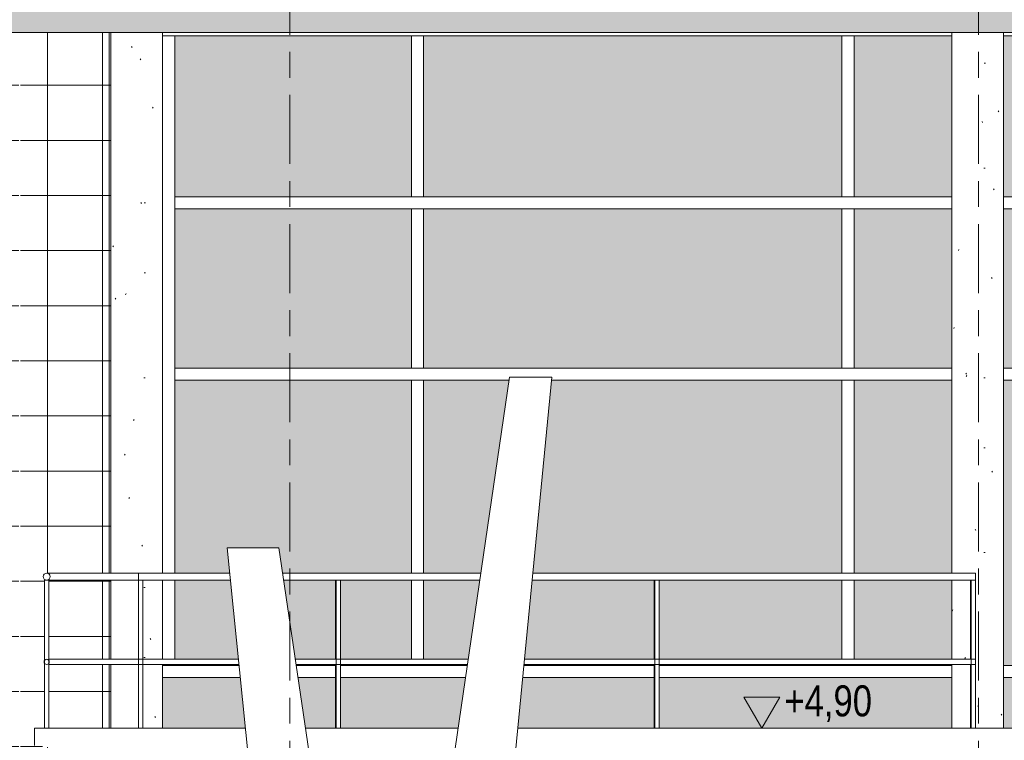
# Model space of a CAD drawing. Header units: metres. Extents: x -32 to 170, y -15 to 869.
# Tile 19 of 66: x -17.59 to -11.87, y 2.03 to 6.22. Entities that reach past the tile are written whole.
import ezdxf

# ---------------------------------------------------------------- set-up
doc = ezdxf.new("R2010")
doc.units = ezdxf.units.M
doc.linetypes.add('_Ebene_', pattern=[0.4, 0.2, -0.1, 0, -0.1])
doc.linetypes.add('_Rasterlinie_', pattern=[0.75, 0.4, -0.1, 0.15, -0.1])
for name, color, linetype, lineweight in [('A_Ebenen', 130, 'Continuous', 5), ('A_Fassade', 113, 'Continuous', 5), ('A_Geländer', 7, 'Continuous', 5), ('A_Geländer_Pfosten', 7, 'Continuous', 5), ('A_Geschossdecken', 7, 'Continuous', 5), ('A_Geschossdecken_Schraffur', 7, 'Continuous', 5), ('A_Hoehenkoten', 124, 'Continuous', 5), ('A_Raster', 128, 'Continuous', 5), ('A_Stuetze-Gr', 151, 'Continuous', 5), ('A_Wand', 244, 'Continuous', 5), ('A_Wände_Oberflächenschraffur', 244, 'Continuous', 5), ('Allgemeines Modell', 7, 'Continuous', 5)]:
    doc.layers.add(name, color=color, linetype=linetype, lineweight=lineweight)
doc.styles.add('Arial', font='arial.ttf', dxfattribs={"width": 0.8, "height": 0.18})
pattern_1 = [(0, (-9.746, 18.958), (0.813, 0.203), [0.007, -0.603, 0.007, -0.603, -3.251]), (0, (-9.746, 18.958), (0.813, 0.203), [-1.219, 0.007, -1.212, 0.007, -0.603, -1.422]), (0, (-9.746, 18.958), (0.813, 0.203), [-3.048, 0.007, -0.4, 0.007, -1.009]), (120, (-9.441, 19.06), (-0.5823032, 0.6025787), [0.007, -0.603, 0.007, -0.603, -3.251]), (120, (-9.441, 19.06), (-0.5823032, 0.6025787), [-1.219, 0.007, -1.212, 0.007, -0.603, -1.422]), (120, (-9.441, 19.06), (-0.5823032, 0.6025787), [-3.048, 0.007, -0.4, 0.007, -1.009]), (240, (-9.34, 19.466), (-0.2306968, -0.8055787), [0.007, -0.603, 0.007, -0.603, -3.251]), (240, (-9.34, 19.466), (-0.2306968, -0.8055787), [-1.219, 0.007, -1.212, 0.007, -0.603, -1.422]), (240, (-9.34, 19.466), (-0.2306968, -0.8055787), [-3.048, 0.007, -0.4, 0.007, -1.009])]
pattern_2 = [(0, (-9.746, 18.958), (0, 0.32), []), (90, (-9.746, 18.958), (-0.32, 2e-17), [])]

# ---------------------------------------------------------------- blocks, each defined once
blk = doc.blocks.new('Rectangular Mullion - 70mm x 280mm_2-8069943-A')
at = {"layer": 'A_Fassade', "color": 250, "lineweight": 9}
blk.add_line((-15.2772, 6.1249), (-16.7572, 6.1249), dxfattribs=at)
blk = doc.blocks.new('Rectangular Mullion - 70mm x 280mm_2-8069944-A')
at = {"layer": 'A_Fassade', "color": 250, "lineweight": 9}
for p, q in [((-16.6872, 4.1599), (-16.6872, 3.0049)), ((-16.6872, 2.9646), (-16.6872, 2.5049)), ((-16.6872, 2.4686), (-16.7572, 2.4686)), ((-16.6872, 2.4749), (-16.6872, 2.4686))]:
    blk.add_line(p, q, dxfattribs=at)
blk = doc.blocks.new('Rectangular Mullion - 70mm x 280mm_2-8069945-A')
at = {"layer": 'A_Fassade', "color": 250, "lineweight": 9}
for p, q in [((-16.7572, 6.1249), (-16.6872, 6.1249)), ((-16.6872, 6.1249), (-16.6872, 5.1549))]:
    blk.add_line(p, q, dxfattribs=at)
blk = doc.blocks.new('System Panel - Glazed window-8556055-A')
at = {"layer": 'A_Fassade', "lineweight": 9}
h = blk.add_hatch(color=255, dxfattribs=at)
h.paths.add_polyline_path([(-15.3122, 2.4686), (-15.3122, 2.4749), (-15.7243, 2.4749), (-15.7243, 2.4686), (-15.371, 2.4686)], flags=0)
h.paths.add_polyline_path([(-16.6872, 2.4686), (-16.3131, 2.4686), (-16.3138, 2.4749), (-16.6872, 2.4749)], flags=0)
h.paths.add_polyline_path([(-15.7528, 2.4686), (-15.7528, 2.4749), (-15.9823, 2.4749), (-15.9814, 2.4686), (-15.8326, 2.4686)], flags=0)
h.paths.add_polyline_path([(-15.4864, 2.5049), (-15.3122, 2.5049), (-15.3122, 2.9649), (-15.7243, 2.9646), (-15.7243, 2.5049), (-15.6018, 2.5049)], flags=0)
h.paths.add_polyline_path([(-16.6872, 2.5049), (-16.3168, 2.5049), (-16.3637, 2.9649), (-16.6872, 2.9646), (-16.6872, 2.5215)], flags=0)
h.paths.add_polyline_path([(-15.9868, 2.5049), (-15.7528, 2.5049), (-15.7528, 2.9649), (-16.0549, 2.9646), (-15.9892, 2.5215)], flags=0)
h.paths.add_polyline_path([(-16.6404, 3.0049), (-16.3677, 3.0049), (-16.3828, 3.1526), (-16.0828, 3.1526), (-16.0609, 3.0049), (-15.3122, 3.0049), (-15.3122, 4.1249), (-16.6872, 4.1249), (-16.6872, 3.0049)], flags=0)
blk = doc.blocks.new('System Panel - Glazed window-8556056-A')
at = {"layer": 'A_Fassade', "lineweight": 9}
blk.add_hatch(color=255, dxfattribs=at).paths.add_polyline_path([(-15.3122, 5.1899), (-15.3122, 6.1249), (-16.6872, 6.1249), (-16.6872, 5.1899), (-15.371, 5.1899)], flags=0)
blk = doc.blocks.new('Rectangular Mullion - 70mm x 280mm_2-8069952-A')
at = {"layer": 'A_Fassade', "color": 250, "lineweight": 9}
blk.add_line((-12.7772, 6.1249), (-15.2772, 6.1249), dxfattribs=at)
blk = doc.blocks.new('Rectangular Mullion - 70mm x 280mm_2-8069953-A')
at = {"layer": 'A_Fassade', "color": 250, "lineweight": 9}
for p, q in [((-16.7572, 2.4686), (-16.3131, 2.4686)), ((-15.9814, 2.4686), (-15.7528, 2.4686)), ((-15.7243, 2.4686), (-15.2772, 2.4686))]:
    blk.add_line(p, q, dxfattribs=at)
blk = doc.blocks.new('Rectangular Mullion - 70mm x 160mm-8069954-A')
at = {"layer": 'A_Fassade', "color": 250, "lineweight": 9}
for p, q in [((-15.2772, 5.1899), (-16.6872, 5.1899)), ((-15.2772, 5.1199), (-16.6872, 5.1199))]:
    blk.add_line(p, q, dxfattribs=at)
blk = doc.blocks.new('Rectangular Mullion - 70mm x 160mm-8069955-A')
at = {"layer": 'A_Fassade', "color": 250, "lineweight": 9}
for p, q in [((-15.3122, 4.1249), (-15.2422, 4.1249)), ((-15.3122, 4.1249), (-15.3122, 3.0049)), ((-15.2422, 4.1249), (-15.2422, 3.0049)), ((-15.3122, 2.9646), (-15.3122, 2.5049)), ((-15.2422, 2.9646), (-15.2422, 2.5049)), ((-15.3122, 2.4749), (-15.3122, 2.4686)), ((-15.2422, 2.4749), (-15.2422, 2.4686))]:
    blk.add_line(p, q, dxfattribs=at)
blk = doc.blocks.new('Rectangular Mullion - 70mm x 160mm-8069616-A')
at = {"layer": 'A_Fassade', "color": 250, "lineweight": 9}
for p, q in [((-15.3122, 6.1249), (-15.3122, 5.1899)), ((-15.2422, 6.1249), (-15.2422, 5.1899)), ((-15.2422, 5.1899), (-15.3122, 5.1899))]:
    blk.add_line(p, q, dxfattribs=at)
blk = doc.blocks.new('System Panel - Glazed window-8556057-A')
at = {"layer": 'A_Fassade', "lineweight": 9}
h = blk.add_hatch(color=255, dxfattribs=at)
h.paths.add_polyline_path([(-13.8709, 2.4686), (-12.8122, 2.4686), (-12.8122, 2.4749), (-13.8743, 2.4749), (-13.8743, 2.4686)], flags=0)
h.paths.add_polyline_path([(-15.2422, 2.4686), (-14.9875, 2.4686), (-14.9866, 2.4749), (-15.2422, 2.4749)], flags=0)
h.paths.add_polyline_path([(-14.6602, 2.4686), (-13.9028, 2.4686), (-13.9028, 2.4749), (-14.6596, 2.4749)], flags=0)
h.paths.add_polyline_path([(-14.4479, 2.5049), (-13.9028, 2.5049), (-13.9028, 2.9649), (-14.612, 2.9646), (-14.6567, 2.5049), (-14.5632, 2.5049)], flags=0)
h.paths.add_polyline_path([(-13.0631, 2.5049), (-12.8122, 2.5049), (-12.8122, 2.9649), (-13.8743, 2.9646), (-13.8743, 2.5049), (-13.1785, 2.5049)], flags=0)
h.paths.add_polyline_path([(-15.0248, 2.5049), (-14.9822, 2.5049), (-14.9152, 2.9649), (-15.2422, 2.9646), (-15.2422, 2.5049), (-15.1402, 2.5049)], flags=0)
h.paths.add_polyline_path([(-13.9863, 3.0049), (-12.8122, 3.0049), (-12.8122, 4.1249), (-14.4994, 4.1249), (-14.6081, 3.0049), (-14.2171, 3.0049)], flags=0)
h.paths.add_polyline_path([(-14.9094, 3.0049), (-14.9094, 3.0049), (-14.7462, 4.1249), (-15.2422, 4.1249), (-15.2422, 3.0049), (-15.0248, 3.0049)], flags=0)
blk = doc.blocks.new('System Panel - Glazed window-8556058-A')
at = {"layer": 'A_Fassade', "lineweight": 9}
blk.add_hatch(color=255, dxfattribs=at).paths.add_polyline_path([(-12.8122, 5.1899), (-12.8122, 6.1249), (-15.2422, 6.1249), (-15.2422, 5.1899), (-13.5247, 5.1899)], flags=0)
blk = doc.blocks.new('System Panel - Glazed window-8556059-A')
at = {"layer": 'A_Fassade', "lineweight": 9}
h = blk.add_hatch(color=255, dxfattribs=at)
h.paths.add_polyline_path([(-12.1745, 2.4686), (-12.1745, 2.4749), (-12.7422, 2.4749), (-12.7422, 2.4686), (-12.2553, 2.4686)], flags=0)
h.paths.add_polyline_path([(-11.3147, 2.4686), (-11.3147, 4.1249), (-11.8745, 4.1249), (-11.8745, 2.4686), (-11.6783, 2.4686)], flags=0)
h.paths.add_polyline_path([(-12.7422, 2.5049), (-12.1745, 2.5049), (-12.1745, 2.9649), (-12.7422, 2.9646), (-12.7422, 2.5215)], flags=0)
h.paths.add_polyline_path([(-12.7422, 3.0049), (-12.1745, 3.0049), (-12.1745, 4.1249), (-12.7422, 4.1249), (-12.7422, 3.1862)], flags=0)
blk = doc.blocks.new('System Panel - Glazed window-8556060-A')
at = {"layer": 'A_Fassade', "lineweight": 9}
h = blk.add_hatch(color=255, dxfattribs=at)
h.paths.add_polyline_path([(-11.6783, 5.1899), (-11.3147, 5.1899), (-11.3147, 6.1249), (-11.8745, 6.1249), (-11.8745, 5.1899)], flags=0)
h.paths.add_polyline_path([(-12.1745, 5.1899), (-12.1745, 6.1249), (-12.7422, 6.1249), (-12.7422, 5.1899)], flags=0)
blk = doc.blocks.new('Rectangular Mullion - 70mm x 280mm_2-8070022-A')
at = {"layer": 'A_Fassade', "color": 250, "lineweight": 9}
for p, q in [((-12.7772, 2.4686), (-12.1745, 2.4686)), ((-11.8745, 2.4686), (-11.2797, 2.4686))]:
    blk.add_line(p, q, dxfattribs=at)
blk = doc.blocks.new('Rectangular Mullion - 70mm x 280mm_2-V48-A')
at = {"layer": 'A_Fassade', "color": 250, "lineweight": 9}
for p, q in [((-15.2772, 2.4686), (-14.9875, 2.4686)), ((-14.6602, 2.4686), (-13.9028, 2.4686)), ((-13.8743, 2.4686), (-12.7772, 2.4686))]:
    blk.add_line(p, q, dxfattribs=at)
blk = doc.blocks.new('Rectangular Mullion - 70mm x 160mm-8070028-A')
at = {"layer": 'A_Fassade', "color": 250, "lineweight": 9}
for p, q in [((-12.1745, 5.1899), (-12.7772, 5.1899)), ((-11.2797, 5.1899), (-11.8745, 5.1899)), ((-12.1745, 5.1199), (-12.7772, 5.1199)), ((-11.2797, 5.1199), (-11.8745, 5.1199))]:
    blk.add_line(p, q, dxfattribs=at)
blk = doc.blocks.new('Rectangular Mullion - 70mm x 160mm-8070027-A')
at = {"layer": 'A_Fassade', "color": 250, "lineweight": 9}
for p, q in [((-0.7722, 5.1899), (-3.2722, 5.1899)), ((-0.7722, 5.1199), (-3.2722, 5.1199))]:
    blk.add_line(p, q, dxfattribs=at)
blk = doc.blocks.new('Rectangular Mullion - 70mm x 280mm_2-8070033-A')
at = {"layer": 'A_Fassade', "color": 250, "lineweight": 9}
for p, q in [((-12.1745, 6.1249), (-12.7772, 6.1249)), ((-11.2797, 6.1249), (-11.8745, 6.1249))]:
    blk.add_line(p, q, dxfattribs=at)
blk = doc.blocks.new('Rectangular Mullion - 70mm x 160mm-V55-A')
at = {"layer": 'A_Fassade', "color": 250, "lineweight": 9}
for p, q in [((-12.8122, 4.1249), (-12.7422, 4.1249)), ((-12.8122, 4.1249), (-12.8122, 3.0049)), ((-12.7422, 4.1249), (-12.7422, 3.0049)), ((-12.8122, 2.9646), (-12.8122, 2.5049)), ((-12.7422, 2.9646), (-12.7422, 2.5049)), ((-12.8122, 2.475), (-12.8122, 2.4686)), ((-12.7422, 2.475), (-12.7422, 2.4686))]:
    blk.add_line(p, q, dxfattribs=at)
blk = doc.blocks.new('System Panel - Glazed window-8556075-A')
at = {"layer": 'A_Fassade', "lineweight": 9}
h = blk.add_hatch(color=255, dxfattribs=at)
h.paths.add_polyline_path([(-11.6783, 4.1949), (-11.3147, 4.1949), (-11.3147, 5.1199), (-11.8745, 5.1199), (-11.8745, 4.1949)], flags=0)
h.paths.add_polyline_path([(-12.1745, 4.1949), (-12.1745, 5.1199), (-12.7422, 5.1199), (-12.7422, 4.1949)], flags=0)
blk = doc.blocks.new('System Panel - Glazed window-8556074-A')
at = {"layer": 'A_Fassade', "lineweight": 9}
blk.add_hatch(color=255, dxfattribs=at).paths.add_polyline_path([(-0.8072, 4.1949), (-0.8072, 5.1199), (-3.2372, 5.1199), (-3.2372, 4.1949), (-2.4466, 4.1949)], flags=0)
blk = doc.blocks.new('System Panel - Glazed window-8556076-A')
at = {"layer": 'A_Fassade', "lineweight": 9}
blk.add_hatch(color=255, dxfattribs=at).paths.add_polyline_path([(-16.6872, 4.1949), (-15.3122, 4.1949), (-15.3122, 5.1199), (-16.6872, 5.1199)], flags=0)
blk = doc.blocks.new('Rectangular Mullion - 70mm x 280mm_2-8070044-A')
at = {"layer": 'A_Fassade', "color": 250, "lineweight": 9}
blk.add_line((-16.6872, 5.1549), (-16.6872, 4.1599), dxfattribs=at)
blk = doc.blocks.new('Rectangular Mullion - 70mm x 160mm-8069613-A')
at = {"layer": 'A_Fassade', "color": 250, "lineweight": 9}
for p, q in [((-15.3122, 5.1199), (-15.2422, 5.1199)), ((-15.3122, 5.1199), (-15.3122, 4.1949)), ((-15.2422, 5.1199), (-15.2422, 4.1949)), ((-15.2422, 4.1949), (-15.3122, 4.1949))]:
    blk.add_line(p, q, dxfattribs=at)
blk = doc.blocks.new('Rectangular Mullion - 70mm x 160mm-V57-A')
at = {"layer": 'A_Fassade', "color": 250, "lineweight": 9}
for p, q in [((-12.7772, 4.1949), (-15.2772, 4.1949)), ((-14.7462, 4.1249), (-15.2772, 4.1249)), ((-12.7772, 4.1249), (-14.4994, 4.1249))]:
    blk.add_line(p, q, dxfattribs=at)
blk = doc.blocks.new('Allgemeines Modell 1 - Allgemeines Modell 1-8102343-A')
at = {"layer": 'Allgemeines Modell', "color": 250, "lineweight": 9}
for p, q in [((-14.7435, 4.1434), (-15.1979, 1.0249)), ((-14.8004, 1.0249), (-14.4976, 4.1434)), ((-14.4976, 4.1434), (-14.7435, 4.1434)), ((-16.0828, 3.1526), (-16.3828, 3.1526)), ((-16.3828, 3.1526), (-16.1661, 1.0247)), ((-15.7675, 1.0249), (-16.0828, 3.1526)), ((-17.5003, 2.1049), (-16.2761, 2.1049)), ((-17.5003, 2.0049), (-17.5003, 2.1049)), ((-15.9275, 2.1049), (-15.0405, 2.1049)), ((-14.6955, 2.1049), (-11.5103, 2.1049))]:
    blk.add_line(p, q, dxfattribs=at)
blk = doc.blocks.new('Geländer - 25mm 2-V62-A')
at = {"layer": 'A_Geländer_Pfosten', "color": 250, "lineweight": 9}
for p, q in [((-15.7528, 2.9649), (-15.7528, 2.5048)), ((-15.7528, 2.4749), (-15.7528, 2.1049))]:
    blk.add_line(p, q, dxfattribs=at)
blk = doc.blocks.new('Geländer - 25mm 2-V63-A')
at = {"layer": 'A_Geländer_Pfosten', "color": 250, "lineweight": 9}
for p, q in [((-13.9028, 2.9649), (-13.9028, 2.5049)), ((-13.9028, 2.4751), (-13.9028, 2.1049))]:
    blk.add_line(p, q, dxfattribs=at)
blk = doc.blocks.new('Geländer - 25mm 2-V64-A')
at = {"layer": 'A_Geländer_Pfosten', "color": 250, "lineweight": 9}
for p, q in [((-17.4428, 2.9649), (-17.4428, 2.1049)), ((-17.4178, 2.9649), (-17.4428, 2.9649)), ((-17.4178, 2.1049), (-17.4178, 2.9649))]:
    blk.add_line(p, q, dxfattribs=at)
blk = doc.blocks.new('Geländer - 25mm 2-V65-A')
at = {"layer": 'A_Geländer_Pfosten', "color": 250, "lineweight": 9}
for p, q in [((-12.0653, 2.9649), (-12.0653, 2.5049)), ((-12.0653, 2.4749), (-12.0653, 2.1049))]:
    blk.add_line(p, q, dxfattribs=at)
blk = doc.blocks.new('Geländer - Geländer-8102410-A')
at = {"layer": 'A_Geländer', "color": 250, "lineweight": 9}
for p, q in [((-16.8968, 2.5049), (-17.4178, 2.5049)), ((-17.4178, 2.4749), (-16.8968, 2.4749))]:
    blk.add_line(p, q, dxfattribs=at)
for start, end in [(0, 180), (180, 0)]:
    blk.add_arc((-17.4303, 2.4899), 0.015, start, end, dxfattribs=at)
for points, knots in [([(-17.4453, 2.4899), (-17.4453, 2.4912), (-17.4451, 2.4932), (-17.4442, 2.4957), (-17.4437, 2.4968), (-17.4433, 2.4974)], [0, 0, 0, 0, 0.0833333, 0.125, 0.1666667, 0.1666667, 0.1666667, 0.1666667]), ([(-17.4433, 2.4824), (-17.4437, 2.483), (-17.4442, 2.4841), (-17.4451, 2.4866), (-17.4453, 2.4886), (-17.4453, 2.4899)], [0.8333333, 0.8333333, 0.8333333, 0.8333333, 0.875, 0.9166667, 1, 1, 1, 1]), ([(-17.4174, 2.4974), (-17.417, 2.4968), (-17.4165, 2.4957), (-17.4156, 2.4932), (-17.4154, 2.4912), (-17.4153, 2.4899)], [0.8333333, 0.8333333, 0.8333333, 0.8333333, 0.875, 0.9166667, 1, 1, 1, 1]), ([(-17.4153, 2.4899), (-17.4154, 2.4886), (-17.4156, 2.4866), (-17.4165, 2.4841), (-17.417, 2.483), (-17.4174, 2.4824)], [0, 0, 0, 0, 0.0833333, 0.125, 0.1666667, 0.1666667, 0.1666667, 0.1666667])]:
    blk.add_open_spline(points, degree=3, knots=knots, dxfattribs=at)
for name in ['Geländer - 25mm 2-V64-A', 'Geländer - 25mm 2-V62-A', 'Geländer - 25mm 2-V63-A', 'Geländer - 25mm 2-V65-A']:
    blk.add_blockref(name, (0, 0))
blk = doc.blocks.new('Typ des oberen Holms - Oberer Geländerholm_Innen_-8102417-A')
at = {"layer": 'A_Geländer', "color": 250, "lineweight": 9}
for p, q in [((-16.8968, 3.0049), (-17.4303, 3.0049)), ((-17.4178, 2.9649), (-16.8968, 2.9649))]:
    blk.add_line(p, q, dxfattribs=at)
for start, end in [(0, 180), (180, 0)]:
    blk.add_arc((-17.4303, 2.9849), 0.02, start, end, dxfattribs=at)
blk = doc.blocks.new('Geländer - 25mm 2-V14-A')
at = {"layer": 'A_Geländer_Pfosten', "color": 250, "lineweight": 9}
for p, q in [((-17.5608, -5.9751), (-17.5608, -5.1151)), ((-17.5608, -5.1151), (-17.5483, -5.1151)), ((-17.5483, -5.1151), (-17.5358, -5.1151)), ((-17.5358, -5.1151), (-17.5358, -5.9751))]:
    blk.add_line(p, q, dxfattribs=at)
blk = doc.blocks.new('Geländer - Geländer-8102431-A')
at = {"layer": 'A_Geländer', "color": 250, "lineweight": 9}
for p, q in [((-16.3168, 2.5049), (-16.8968, 2.5049)), ((-16.8968, 2.4899), (-16.8968, 2.5049)), ((-16.8968, 2.4749), (-16.8968, 2.4899)), ((-16.8968, 2.4749), (-16.3138, 2.4749)), ((-14.9822, 2.5049), (-15.9868, 2.5049)), ((-15.9823, 2.4749), (-14.9866, 2.4749)), ((-14.6596, 2.4749), (-12.0368, 2.4749)), ((-12.0368, 2.5049), (-14.6567, 2.5049)), ((-12.0368, 2.5049), (-12.0368, 2.4899)), ((-12.0368, 2.4899), (-12.0368, 2.4749))]:
    blk.add_line(p, q, dxfattribs=at)
for p in [(0.664, 8.08), (1.8115, 8.08), (3.6615, 8.08), (5.499, 8.08)]:
    blk.add_blockref('Geländer - 25mm 2-V14-A', p)
blk = doc.blocks.new('Typ des oberen Holms - Oberer Geländerholm_Innen_-8102434-A')
at = {"layer": 'A_Geländer', "color": 250, "lineweight": 9}
for p, q in [((-16.3677, 3.0049), (-16.8968, 3.0049)), ((-16.8968, 2.9849), (-16.8968, 3.0049)), ((-16.8968, 2.9649), (-16.8968, 2.9849)), ((-14.9094, 3.0049), (-16.0609, 3.0049)), ((-12.0368, 3.0049), (-14.6081, 3.0049)), ((-12.0368, 3.0049), (-12.0368, 2.9849)), ((-12.0368, 2.9849), (-12.0368, 2.9649)), ((-16.8968, 2.9649), (-16.3637, 2.9649)), ((-16.055, 2.9649), (-14.9152, 2.9649)), ((-14.612, 2.9649), (-12.0368, 2.9649))]:
    blk.add_line(p, q, dxfattribs=at)
blk = doc.blocks.new('Höhenkoten - leer-6237472-A')
at = {"layer": 'A_Hoehenkoten'}
for p, q in [((-22.0251, -3.4351), (-21.8172, -3.4351)), ((-21.9212, -3.6151), (-22.0251, -3.4351)), ((-21.9212, -3.6151), (-21.8172, -3.4351))]:
    blk.add_line(p, q, dxfattribs=at)

msp = doc.modelspace()

# ---------------------------------------------------------------- hatches: boundary and pattern name
at = {"layer": 'A_Geschossdecken_Schraffur', "lineweight": 9}
msp.add_hatch(color=253, dxfattribs=at).paths.add_polyline_path([(-2.4466, 6.1449), (15.7438, 6.1449), (15.7438, 6.3949), (-19.787, 6.3949), (-19.787, 6.1449), (-3.3698, 6.1449)], flags=0)
at = {"layer": 'A_Stuetze-Gr'}
h = msp.add_hatch(dxfattribs=at)
h.set_pattern_fill('FP_1', style=0, pattern_type=2)
h.set_pattern_definition(pattern_1)
h.paths.add_polyline_path([(-17.0572, 0.9549), (-16.7572, 0.9549), (-16.7572, 0.9849), (-17.0572, 0.9849)], flags=0)
h.paths.add_polyline_path([(-17.0572, 1.0249), (-16.7572, 1.0249), (-16.7572, 1.8958), (-17.0572, 1.9398), (-17.0572, 1.4137)], flags=0)
h.paths.add_polyline_path([(-16.8968, 2.1049), (-16.8968, 2.4749), (-17.0572, 2.4749), (-17.0572, 2.1049)], flags=0)
h.paths.add_polyline_path([(-16.7572, 2.1049), (-16.7572, 2.4749), (-16.8718, 2.4749), (-16.8718, 2.1049)], flags=0)
h.paths.add_polyline_path([(-17.0572, 2.5049), (-16.8968, 2.5049), (-16.8968, 2.9649), (-17.0572, 2.9649), (-17.0572, 2.7431)], flags=0)
h.paths.add_polyline_path([(-16.8712, 2.5049), (-16.7572, 2.5049), (-16.7572, 2.9649), (-16.8718, 2.9646), (-16.8718, 2.5049)], flags=0)
h.paths.add_polyline_path([(-17.0572, 3.0049), (-16.7572, 3.0049), (-16.7572, 6.1449), (-17.0572, 6.1449), (-17.0572, 3.1862)], flags=0)
h = msp.add_hatch(dxfattribs=at)
h.set_pattern_fill('FP_1', style=0, pattern_type=2)
h.set_pattern_definition(pattern_1)
h.paths.add_polyline_path([(-11.8745, 0.9549), (-11.8745, 1.9644), (-12.1745, 1.931), (-12.1745, 0.9549)], flags=0)
h.paths.add_polyline_path([(-12.1745, 2.1049), (-12.0653, 2.1049), (-12.0653, 2.4749), (-12.1745, 2.4749), (-12.1745, 2.2999)], flags=0)
h.paths.add_polyline_path([(-11.8745, 2.1049), (-11.8745, 6.1449), (-12.1745, 6.1449), (-12.1745, 3.0049), (-12.0368, 3.0042), (-12.0368, 2.1049)], flags=0)
h.paths.add_polyline_path([(-12.1399, 2.5049), (-12.0653, 2.5049), (-12.0653, 2.9649), (-12.1745, 2.9646), (-12.1745, 2.5049)], flags=0)
at = {"layer": 'A_Wände_Oberflächenschraffur'}
h = msp.add_hatch(dxfattribs=at)
h.set_pattern_fill('FP_13', color=133, style=0, pattern_type=2)
h.set_pattern_definition(pattern_2)
h.paths.add_polyline_path([(-17.0572, 0.9549), (-17.0572, 0.9849), (-17.0672, 0.9849), (-17.0672, 0.9549)], flags=0)
h.paths.add_polyline_path([(-19.5409, 0.9549), (-17.5922, 0.9549), (-17.5922, 6.1449), (-19.5409, 6.1449), (-19.5409, 1.9558)], flags=0)
h.paths.add_polyline_path([(-19.9809, 0.9549), (-19.9509, 0.9549), (-19.9509, 1.9449), (-19.9809, 1.9447), (-19.9809, 1.9249)], flags=0)
h.paths.add_polyline_path([(-17.0572, 1.0249), (-17.0572, 1.9398), (-17.0672, 1.9413), (-17.0671, 1.0249)], flags=0)
h.paths.add_polyline_path([(-17.0572, 2.1049), (-17.0572, 2.4749), (-17.0672, 2.4749), (-17.0672, 2.1049), (-17.065, 2.1049)], flags=0)
h.paths.add_polyline_path([(-17.0642, 2.5049), (-17.0572, 2.5049), (-17.0572, 2.9649), (-17.0672, 2.9649), (-17.0672, 2.5049)], flags=0)
h.paths.add_polyline_path([(-17.0672, 3.0049), (-17.0572, 3.0049), (-17.0572, 6.1449), (-17.0672, 6.1449), (-17.0672, 3.1862)], flags=0)
h = msp.add_hatch(dxfattribs=at)
h.set_pattern_fill('FP_13', color=133, style=0, pattern_type=2)
h.set_pattern_definition(pattern_2)
h.paths.add_polyline_path([(-17.0572, 0.9549), (-17.0572, 0.9849), (-17.0672, 0.9849), (-17.0672, 0.9549)], flags=0)
h.paths.add_polyline_path([(-19.5409, 0.9549), (-17.5922, 0.9549), (-17.5922, 6.1449), (-19.5409, 6.1449), (-19.5409, 1.9558)], flags=0)
h.paths.add_polyline_path([(-19.9809, 0.9549), (-19.9509, 0.9549), (-19.9509, 1.9449), (-19.9809, 1.9447), (-19.9809, 1.9249)], flags=0)
h.paths.add_polyline_path([(-17.0572, 1.0249), (-17.0572, 1.9398), (-17.0672, 1.9413), (-17.0671, 1.0249)], flags=0)
h.paths.add_polyline_path([(-17.0572, 2.1049), (-17.0572, 2.4749), (-17.0672, 2.4749), (-17.0672, 2.1049), (-17.065, 2.1049)], flags=0)
h.paths.add_polyline_path([(-17.0642, 2.5049), (-17.0572, 2.5049), (-17.0572, 2.9649), (-17.0672, 2.9649), (-17.0672, 2.5049)], flags=0)
h.paths.add_polyline_path([(-17.0672, 3.0049), (-17.0572, 3.0049), (-17.0572, 6.1449), (-17.0672, 6.1449), (-17.0672, 3.1862)], flags=0)
h = msp.add_hatch(dxfattribs=at)
h.set_pattern_fill('FP_13', color=133, style=0, pattern_type=2)
h.set_pattern_definition(pattern_2)
h.paths.add_polyline_path([(-17.0672, -2.7565), (-17.0672, -2.2791), (-17.4815, -2.2332), (-17.4815, -2.1132), (-17.0672, -2.1132), (-17.0672, -0.0415), (-17.4766, 0.0249), (-17.4766, 0.1249), (-17.4191, 0.1249), (-17.4196, 0.5024), (-17.4216, 0.5099), (-17.4196, 0.5174), (-17.4191, 0.518), (-17.4191, 0.9849), (-17.4118, 0.9856), (-17.4166, 0.9876), (-17.4208, 0.9908), (-17.424, 0.9949), (-17.426, 0.9997), (-17.4266, 1.0049), (-17.426, 1.0101), (-17.424, 1.0149), (-17.4208, 1.019), (-17.4166, 1.0222), (-17.4118, 1.0242), (-17.4066, 1.0249), (-17.0672, 1.0249), (-17.0672, 1.9413), (-17.5003, 2.0049), (-17.5003, 2.1049), (-17.4428, 2.1049), (-17.4433, 2.4824), (-17.4453, 2.4899), (-17.4428, 2.5005), (-17.4428, 2.9649), (-17.4366, 2.966), (-17.4429, 2.9695), (-17.4445, 2.9708), (-17.4482, 2.9761), (-17.4497, 2.9797), (-17.4503, 2.9849), (-17.4482, 2.9937), (-17.4477, 2.9949), (-17.4445, 2.999), (-17.4403, 3.0022), (-17.4355, 3.0042), (-17.4252, 3.0049), (-17.0672, 3.0049), (-17.0672, 6.1449), (-17.5822, 6.1449), (-17.5822, -2.7426), (-17.2174, -2.7524)], flags=0)
h.paths.add_polyline_path([(-17.0672, 0.1249), (-17.0672, 0.4949), (-17.3941, 0.4949), (-17.3941, 0.1249), (-17.2174, 0.1249)], flags=0)
h.paths.add_polyline_path([(-17.0672, 0.5249), (-17.0672, 0.9849), (-17.3941, 0.9849), (-17.3941, 0.5249), (-17.2174, 0.5249)], flags=0)
h.paths.add_polyline_path([(-17.2999, 2.1049), (-17.0672, 2.1049), (-17.0672, 2.4749), (-17.4178, 2.4749), (-17.4178, 2.1049)], flags=0)
h.paths.add_polyline_path([(-17.4174, 2.5049), (-17.0672, 2.5049), (-17.0672, 2.9649), (-17.4178, 2.9646), (-17.4178, 2.5049)], flags=0)
h = msp.add_hatch(dxfattribs=at)
h.set_pattern_fill('FP_13', color=133, style=0, pattern_type=2)
h.set_pattern_definition(pattern_2)
h.paths.add_polyline_path([(-17.0672, -2.7565), (-17.0672, -2.2791), (-17.4815, -2.2332), (-17.4815, -2.1132), (-17.0672, -2.1132), (-17.0672, -0.0415), (-17.4766, 0.0249), (-17.4766, 0.1249), (-17.4191, 0.1249), (-17.4196, 0.5024), (-17.4216, 0.5099), (-17.4196, 0.5174), (-17.4191, 0.518), (-17.4191, 0.9849), (-17.4118, 0.9856), (-17.4166, 0.9876), (-17.4208, 0.9908), (-17.424, 0.9949), (-17.426, 0.9997), (-17.4266, 1.0049), (-17.426, 1.0101), (-17.424, 1.0149), (-17.4208, 1.019), (-17.4166, 1.0222), (-17.4118, 1.0242), (-17.4066, 1.0249), (-17.0672, 1.0249), (-17.0672, 1.9413), (-17.5003, 2.0049), (-17.5003, 2.1049), (-17.4428, 2.1049), (-17.4433, 2.4824), (-17.4453, 2.4899), (-17.4428, 2.5005), (-17.4428, 2.9649), (-17.4366, 2.966), (-17.4429, 2.9695), (-17.4445, 2.9708), (-17.4482, 2.9761), (-17.4497, 2.9797), (-17.4503, 2.9849), (-17.4482, 2.9937), (-17.4477, 2.9949), (-17.4445, 2.999), (-17.4403, 3.0022), (-17.4355, 3.0042), (-17.4252, 3.0049), (-17.0672, 3.0049), (-17.0672, 6.1449), (-17.5822, 6.1449), (-17.5822, -2.7426), (-17.2174, -2.7524)], flags=0)
h.paths.add_polyline_path([(-17.0672, 0.1249), (-17.0672, 0.4949), (-17.3941, 0.4949), (-17.3941, 0.1249), (-17.2174, 0.1249)], flags=0)
h.paths.add_polyline_path([(-17.0672, 0.5249), (-17.0672, 0.9849), (-17.3941, 0.9849), (-17.3941, 0.5249), (-17.2174, 0.5249)], flags=0)
h.paths.add_polyline_path([(-17.2999, 2.1049), (-17.0672, 2.1049), (-17.0672, 2.4749), (-17.4178, 2.4749), (-17.4178, 2.1049)], flags=0)
h.paths.add_polyline_path([(-17.4174, 2.5049), (-17.0672, 2.5049), (-17.0672, 2.9649), (-17.4178, 2.9646), (-17.4178, 2.5049)], flags=0)
h = msp.add_hatch(dxfattribs=at)
h.set_pattern_fill('FP_1', style=0, pattern_type=2)
h.set_pattern_definition(pattern_1)
h.paths.add_polyline_path([(-13.0631, 0.9549), (-12.7816, 0.9549), (-12.7816, 0.9849), (-14.3441, 0.9849), (-14.3441, 0.9549), (-13.5247, 0.9549)], flags=0)
h.paths.add_polyline_path([(-16.7572, 0.9549), (-16.3156, 0.9549), (-16.3156, 0.9849), (-16.7572, 0.9849)], flags=0)
h.paths.add_polyline_path([(-12.6015, 0.9549), (-12.1745, 0.9549), (-12.1745, 1.931), (-14.6566, 1.6549), (-14.7392, 1.6549), (-14.8004, 1.0249), (-12.7566, 1.0242), (-12.7566, 0.9849), (-12.7456, 0.9849), (-12.7456, 0.9549)], flags=0)
h.paths.add_polyline_path([(-7.8766, 0.9549), (-7.8655, 0.9549), (-7.8655, 0.9929), (-4.1717, 0.9929), (-4.1717, 2.3986), (-7.8766, 2.3986), (-7.8766, 0.9929)], flags=0)
h.paths.add_polyline_path([(12.7255, 0.9549), (12.7255, 6.1449), (12.7178, 6.1449), (12.7178, 2.3986), (8.1316, 2.3986), (8.1316, 0.9549), (12.7155, 0.9549)], flags=0)
h.paths.add_polyline_path([(-16.2906, 0.9549), (-16.159, 0.9549), (-16.1621, 0.9849), (-16.2906, 0.9849)], flags=0)
h.paths.add_polyline_path([(-15.4122, 0.9549), (-15.2081, 0.9549), (-15.2038, 0.9849), (-15.7615, 0.9849), (-15.7571, 0.9549), (-15.4897, 0.9549)], flags=0)
h.paths.add_polyline_path([(4.1398, 0.9549), (4.1398, 0.9929), (7.8316, 0.9929), (7.8316, 2.3986), (4.1316, 2.3986), (4.1316, 0.9549)], flags=0)
h.paths.add_polyline_path([(-14.3691, 0.9549), (-14.3691, 0.9849), (-14.5031, 0.9849), (-14.5031, 0.9549), (-14.4479, 0.9549)], flags=0)
h.paths.add_polyline_path([(-14.8072, 0.9549), (-14.5281, 0.9549), (-14.5281, 0.9849), (-14.8043, 0.9849)], flags=0)
h.paths.add_polyline_path([(0.1366, 0.9549), (0.1366, 0.9929), (3.8316, 0.9929), (3.8316, 2.3986), (0.1283, 2.3986), (0.1283, 0.9549)], flags=0)
h.paths.add_polyline_path([(-0.1817, 0.9549), (-0.1717, 0.9549), (-0.1717, 2.3986), (-3.8717, 2.3986), (-3.8717, 0.9929), (-0.1817, 0.9929)], flags=0)
h.paths.add_polyline_path([(-11.6783, 0.9929), (-8.1766, 0.9929), (-8.1766, 2.3986), (-11.8745, 2.3986), (-11.8745, 2.1049), (-11.5103, 2.1049), (-11.5103, 2.0049), (-11.8745, 1.9644), (-11.8745, 0.9929)], flags=0)
h.paths.add_polyline_path([(-16.2942, 1.0249), (-16.1662, 1.0249), (-16.2472, 1.8209), (-16.7572, 1.8958), (-16.7572, 1.0249), (-16.7558, 1.0249)], flags=0)
h.paths.add_polyline_path([(-15.371, 1.0249), (-15.1979, 1.0249), (-15.1061, 1.6549), (-15.1166, 1.6549), (-15.8774, 1.7666), (-15.7675, 1.0249), (-15.4897, 1.0249)], flags=0)
h.paths.add_polyline_path([(-13.5247, 2.1049), (-12.1745, 2.1049), (-12.1745, 2.3986), (-13.8743, 2.3986), (-13.8743, 2.1049)], flags=0)
h.paths.add_polyline_path([(-16.7572, 2.1049), (-16.2761, 2.1049), (-16.306, 2.3986), (-16.7572, 2.3986), (-16.7572, 2.2999)], flags=0)
h.paths.add_polyline_path([(-13.9028, 2.1049), (-13.9028, 2.3986), (-14.667, 2.3986), (-14.6955, 2.1049), (-14.4479, 2.1049)], flags=0)
h.paths.add_polyline_path([(-15.7528, 2.1049), (-15.7528, 2.3986), (-15.971, 2.3986), (-15.9275, 2.1049), (-15.825, 2.1049)], flags=0)
h.paths.add_polyline_path([(-15.7243, 2.1049), (-15.0405, 2.1049), (-14.9977, 2.3986), (-15.7243, 2.3986), (-15.7243, 2.2999)], flags=0)

# ---------------------------------------------------------------- linework, layer by layer
at = {"layer": 'A_Ebenen', "color": 170, "linetype": '_Ebene_', "lineweight": 9}
msp.add_line((-24.9286, 6.1449), (21.9701, 6.1449), dxfattribs=at)
at = {"layer": 'A_Geschossdecken', "color": 250, "lineweight": 9}
msp.add_line((-19.5409, 6.1449), (15.7438, 6.1449), dxfattribs=at)
at = {"layer": 'A_Raster', "linetype": '_Rasterlinie_', "lineweight": 9}
for p, q in [((-16.0184, -14.8682), (-16.0184, 14.615)), ((-12.0184, -14.8682), (-12.0184, 14.615))]:
    msp.add_line(p, q, dxfattribs=at)
at = {"layer": 'A_Stuetze-Gr', "color": 250, "lineweight": 9}
for p, q in [((-17.0572, 3.0049), (-17.0572, 6.1449)), ((-16.7572, 6.1449), (-16.7572, 3.0049)), ((-12.1745, 3.0049), (-12.1745, 6.1449)), ((-11.8745, 6.1449), (-11.8745, 2.1049)), ((-17.0572, 2.5049), (-17.0572, 2.9649)), ((-16.7572, 2.9646), (-16.7572, 2.5049)), ((-12.1745, 2.5049), (-12.1745, 2.9646)), ((-17.0572, 2.1049), (-17.0572, 2.4749)), ((-16.7572, 2.4749), (-16.7572, 2.1049)), ((-12.1745, 2.1049), (-12.1745, 2.4749))]:
    msp.add_line(p, q, dxfattribs=at)
at = {"layer": 'A_Wand', "color": 250, "lineweight": 9}
for p, q in [((-17.0672, 3.0049), (-17.0672, 6.1449)), ((-17.0672, 2.5049), (-17.0672, 2.9649)), ((-17.0672, 2.1049), (-17.0672, 2.4749)), ((-16.306, 2.3986), (-16.7572, 2.3986)), ((-15.7528, 2.3986), (-15.971, 2.3986)), ((-14.9977, 2.3986), (-15.7243, 2.3986)), ((-13.9028, 2.3986), (-14.667, 2.3986)), ((-12.1745, 2.3986), (-13.8743, 2.3986)), ((-8.1766, 2.3986), (-11.8745, 2.3986))]:
    msp.add_line(p, q, dxfattribs=at)

# ---------------------------------------------------------------- block references
at = {"layer": 'A_Fassade', "color": 250, "lineweight": 9}
for name, p in [('Rectangular Mullion - 70mm x 280mm_2-8069943-A', (0, 0)), ('Rectangular Mullion - 70mm x 280mm_2-8069945-A', (0, 0)), ('System Panel - Glazed window-8556056-A', (0, 0)), ('Rectangular Mullion - 70mm x 160mm-8069616-A', (0, 0)), ('Rectangular Mullion - 70mm x 280mm_2-8069952-A', (0, 0)), ('System Panel - Glazed window-8556058-A', (0, 0)), ('Rectangular Mullion - 70mm x 160mm-8069616-A', (2.5, 0)), ('Rectangular Mullion - 70mm x 280mm_2-8070033-A', (0, 0)), ('System Panel - Glazed window-8556060-A', (0, 0)), ('Rectangular Mullion - 70mm x 160mm-8069954-A', (0, 0)), ('Rectangular Mullion - 70mm x 280mm_2-8070044-A', (0, 0)), ('Rectangular Mullion - 70mm x 160mm-8070027-A', (-12.005, 0)), ('Rectangular Mullion - 70mm x 160mm-8070028-A', (0, 0)), ('System Panel - Glazed window-8556076-A', (0, 0)), ('Rectangular Mullion - 70mm x 160mm-8069613-A', (0, 0)), ('System Panel - Glazed window-8556074-A', (-12.005, 0)), ('Rectangular Mullion - 70mm x 160mm-8069613-A', (2.5, 0)), ('System Panel - Glazed window-8556075-A', (0, 0)), ('Rectangular Mullion - 70mm x 160mm-8069954-A', (0, -0.995)), ('Rectangular Mullion - 70mm x 160mm-V57-A', (0, 0)), ('Rectangular Mullion - 70mm x 160mm-8070028-A', (0, -0.995)), ('Rectangular Mullion - 70mm x 280mm_2-8069944-A', (0, 0)), ('System Panel - Glazed window-8556055-A', (0, 0)), ('Rectangular Mullion - 70mm x 160mm-8069955-A', (0, 0)), ('System Panel - Glazed window-8556057-A', (0, 0)), ('Rectangular Mullion - 70mm x 160mm-V55-A', (0, 0)), ('System Panel - Glazed window-8556059-A', (0, 0)), ('Rectangular Mullion - 70mm x 280mm_2-8069953-A', (0, 0)), ('Rectangular Mullion - 70mm x 280mm_2-V48-A', (0, 0)), ('Rectangular Mullion - 70mm x 280mm_2-8070022-A', (0, 0))]:
    msp.add_blockref(name, p, dxfattribs=at)
at = {"layer": 'A_Geländer', "color": 250, "lineweight": 9}
for name in ['Typ des oberen Holms - Oberer Geländerholm_Innen_-8102417-A', 'Typ des oberen Holms - Oberer Geländerholm_Innen_-8102434-A', 'Geländer - Geländer-8102410-A', 'Geländer - Geländer-8102431-A']:
    msp.add_blockref(name, (0, 0), dxfattribs=at)
at = {"layer": 'A_Hoehenkoten'}
msp.add_blockref('Höhenkoten - leer-6237472-A', (8.6439, 5.72), dxfattribs=at)
at = {"layer": 'Allgemeines Modell', "color": 250, "lineweight": 9}
msp.add_blockref('Allgemeines Modell 1 - Allgemeines Modell 1-8102343-A', (0, 0), dxfattribs=at)

# ---------------------------------------------------------------- texts
at = {"layer": 'A_Hoehenkoten', "insert": (-13.1467, 2.3537), "char_height": 0.18, "width": 0.601593, "attachment_point": 1, "line_spacing_factor": 0.941778, "style": 'Arial'}
msp.add_mtext('+4,90', dxfattribs=at)

doc.saveas('drawing.dxf')
